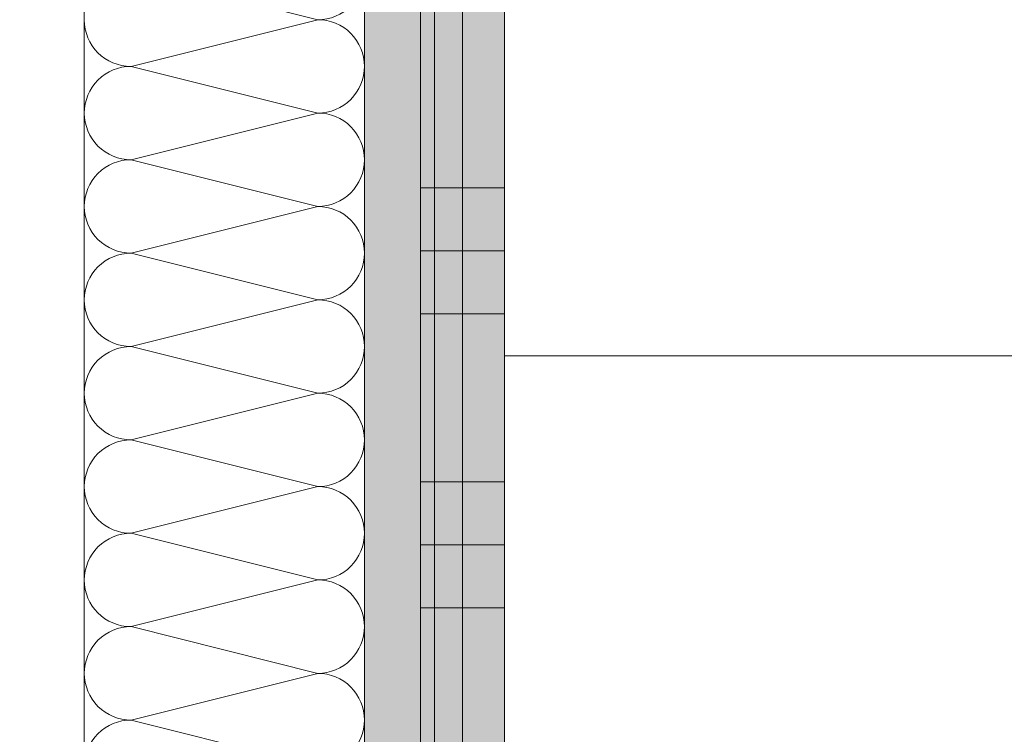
# Model space of a CAD drawing. Header units: metres. Extents: x -3.5 to 65.3, y -10.9 to 16.7.
# Tile 76 of 234: x 40.293 to 40.469, y 0.322 to 0.45. Entities that reach past the tile are written whole.
import ezdxf

# ---------------------------------------------------------------- set-up
doc = ezdxf.new("R2010")
doc.units = ezdxf.units.M
doc.header["$MEASUREMENT"] = 0
doc.linetypes.add('Untersicht', pattern=[0.04, 0.03, -0.01])
doc.linetypes.add('Wipeout_Contour', pattern=[1, 0, -1])
for name, color, linetype in [('102 - Bemaßung_ Beschriftung.Detail_ Ausschnitt', 7, 'Continuous'), ('608 - Struktur.Träger', 7, 'Continuous'), ('654 - Abdeckung.Wand Belag', 7, 'Continuous'), ('Neubau_606 - Struktur.Wand Innen Ausbau', 7, 'Continuous'), ('Neubau_650 - Abdeckung.Fußboden Aufbau', 7, 'Continuous'), ('Neubau_653 - Abdeckung.TB Verkofferung', 7, 'Continuous')]:
    doc.layers.add(name, color=color, linetype=linetype)
doc.styles.add('ERSTELLTER_STIL_1', font='txt')
doc.dimstyles.new('ERSTELLTER_STIL__1', dxfattribs={"dimtxt": 0.04, "dimasz": 0.02128, "dimexe": 0.18, "dimexo": 0.0625, "dimgap": 0, "dimtad": 1, "dimtih": 1, "dimtoh": 1, "dimzin": 0, "dimdsep": 46, "dimtxsty": 'ERSTELLTER_STIL_1', "dimblk": 'ARROWHEAD_2', "dimblk1": 'ARROWHEAD_2', "dimblk2": 'ARROWHEAD_2', "dimcen": 0.09, "dimse1": 1, "dimse2": 1, "dimclrd": 7, "dimclre": 7, "dimclrt": 7, "dimazin": 0, "dimtfac": 1, "dimtdec": 4, "dimtmove": 0, "dimatfit": 3, "dimfxl": 1, "dimtolj": 1, "dimtzin": 0, "dimarcsym": 0})
doc.dimstyles.new('ERSTELLTER_STIL__3', dxfattribs={"dimtxt": 0.04, "dimasz": 0.02128, "dimexe": 0.18, "dimexo": 0.0625, "dimgap": 0, "dimtad": 1, "dimzin": 0, "dimdsep": 46, "dimtxsty": 'ERSTELLTER_STIL_1', "dimblk": 'ARROWHEAD_2', "dimblk1": 'ARROWHEAD_2', "dimblk2": 'ARROWHEAD_2', "dimcen": 0.09, "dimse1": 1, "dimse2": 1, "dimclrd": 7, "dimclre": 7, "dimclrt": 7, "dimazin": 0, "dimtfac": 1, "dimtdec": 4, "dimtmove": 0, "dimatfit": 3, "dimfxl": 1, "dimtolj": 1, "dimtzin": 0, "dimarcsym": 0})
doc.dimstyles.new('ERSTELLTER_STIL__4', dxfattribs={"dimtxt": 0.04, "dimasz": 0.02128, "dimexe": 0.18, "dimexo": 0.0625, "dimgap": 0, "dimtad": 1, "dimzin": 0, "dimdsep": 46, "dimtxsty": 'ERSTELLTER_STIL_1', "dimblk": 'ARROWHEAD_2', "dimblk1": 'ARROWHEAD_2', "dimblk2": 'ARROWHEAD_2', "dimcen": 0.09, "dimse1": 1, "dimse2": 1, "dimclrd": 7, "dimclre": 7, "dimclrt": 7, "dimazin": 0, "dimtfac": 1, "dimtdec": 4, "dimtmove": 2, "dimatfit": 3, "dimfxl": 1, "dimtolj": 1, "dimtzin": 0, "dimarcsym": 0})
pattern_1 = [(45, (0, 0), (-0.007071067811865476, 0.007071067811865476), [0, -0.01])]

# ---------------------------------------------------------------- blocks, each defined once
blk = doc.blocks.new('*X5')
at = {"layer": 'Neubau_606 - Struktur.Wand Innen Ausbau', "color": 7, "linetype": 'Continuous', "lineweight": 5}
for p, q in [((40.34664063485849, 0.4499876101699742), (40.31330730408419, 0.4583209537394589)), ((40.34664063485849, 0.4499876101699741), (40.31330729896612, 0.4416542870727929)), ((40.34664062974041, 0.4333209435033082), (40.31330729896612, 0.4416542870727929)), ((40.34664062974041, 0.4333209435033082), (40.31330729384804, 0.424987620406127)), ((40.34664062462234, 0.4166542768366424), (40.31330729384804, 0.424987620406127)), ((40.34664062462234, 0.4166542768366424), (40.31330728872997, 0.4083209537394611)), ((40.34664061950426, 0.3999876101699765), (40.31330728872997, 0.4083209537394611)), ((40.34664061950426, 0.3999876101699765), (40.31330728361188, 0.3916542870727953)), ((40.34664061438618, 0.3833209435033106), (40.31330728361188, 0.3916542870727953)), ((40.34664061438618, 0.3833209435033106), (40.31330727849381, 0.3749876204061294)), ((40.34664060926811, 0.3666542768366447), (40.31330727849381, 0.3749876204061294)), ((40.34664060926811, 0.3666542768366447), (40.31330727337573, 0.3583209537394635)), ((40.34664060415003, 0.3499876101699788), (40.31330727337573, 0.3583209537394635)), ((40.34664060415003, 0.3499876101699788), (40.31330726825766, 0.3416542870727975)), ((40.34664059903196, 0.3333209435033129), (40.31330726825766, 0.3416542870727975)), ((40.34664059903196, 0.3333209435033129), (40.31330726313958, 0.3249876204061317)), ((40.34664059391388, 0.316654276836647), (40.31330726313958, 0.3249876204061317))]:
    blk.add_line(p, q, dxfattribs=at)
for centre, radius, start, end in [((40.34664063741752, 0.4583209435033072), 0.008333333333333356, 269.999982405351, 359.9999824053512), ((40.31330730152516, 0.4499876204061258), 0.008333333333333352, 179.9999824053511, 269.9999824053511), ((40.34664063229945, 0.4416542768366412), 0.008333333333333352, 359.999982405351, 89.99998240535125), ((40.31330729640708, 0.43332095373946), 0.008333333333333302, 89.99998240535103, 179.9999824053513), ((40.34664063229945, 0.4416542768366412), 0.008333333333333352, 269.999982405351, 359.9999824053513), ((40.31330729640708, 0.43332095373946), 0.00833333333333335, 179.9999824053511, 269.9999824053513), ((40.34664062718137, 0.4249876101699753), 0.008333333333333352, 359.999982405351, 89.99998240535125), ((40.31330729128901, 0.4166542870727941), 0.008333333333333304, 89.99998240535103, 179.9999824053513), ((40.34664062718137, 0.4249876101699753), 0.008333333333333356, 269.999982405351, 359.9999824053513), ((40.31330729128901, 0.4166542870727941), 0.008333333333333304, 179.999982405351, 269.9999824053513), ((40.3466406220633, 0.4083209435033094), 0.008333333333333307, 359.999982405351, 89.99998240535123), ((40.31330728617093, 0.3999876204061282), 0.0083333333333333, 89.99998240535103, 179.9999824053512), ((40.3466406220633, 0.4083209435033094), 0.008333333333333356, 269.999982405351, 359.9999824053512), ((40.31330728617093, 0.3999876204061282), 0.008333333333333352, 179.9999824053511, 269.9999824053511), ((40.34664061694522, 0.3916542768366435), 0.008333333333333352, 359.999982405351, 89.99998240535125), ((40.31330728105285, 0.3833209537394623), 0.008333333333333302, 89.99998240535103, 179.9999824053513), ((40.34664061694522, 0.3916542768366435), 0.008333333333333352, 269.999982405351, 359.9999824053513), ((40.31330728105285, 0.3833209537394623), 0.00833333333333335, 179.9999824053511, 269.9999824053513), ((40.34664061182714, 0.3749876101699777), 0.008333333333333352, 359.999982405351, 89.99998240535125), ((40.31330727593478, 0.3666542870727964), 0.008333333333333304, 89.99998240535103, 179.9999824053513), ((40.34664061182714, 0.3749876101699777), 0.008333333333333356, 269.999982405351, 359.9999824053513), ((40.31330727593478, 0.3666542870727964), 0.008333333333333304, 179.999982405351, 269.9999824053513), ((40.34664060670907, 0.3583209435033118), 0.008333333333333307, 359.999982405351, 89.99998240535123), ((40.3133072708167, 0.3499876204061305), 0.0083333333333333, 89.99998240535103, 179.9999824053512), ((40.34664060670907, 0.3583209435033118), 0.008333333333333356, 269.999982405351, 359.9999824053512), ((40.3133072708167, 0.3499876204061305), 0.008333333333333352, 179.9999824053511, 269.9999824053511), ((40.34664060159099, 0.3416542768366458), 0.008333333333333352, 359.999982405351, 89.99998240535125), ((40.31330726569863, 0.3333209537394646), 0.008333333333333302, 89.99998240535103, 179.9999824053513), ((40.34664060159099, 0.3416542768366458), 0.008333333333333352, 269.999982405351, 359.9999824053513), ((40.31330726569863, 0.3333209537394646), 0.00833333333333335, 179.9999824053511, 269.9999824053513), ((40.34664059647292, 0.32498761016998), 0.008333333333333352, 359.999982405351, 89.99998240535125), ((40.31330726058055, 0.3166542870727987), 0.008333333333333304, 89.99998240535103, 179.9999824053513), ((40.34664059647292, 0.32498761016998), 0.008333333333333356, 269.999982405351, 359.9999824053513)]:
    blk.add_arc(centre, radius, start, end, dxfattribs=at)
blk = doc.blocks.new('*X89')
at = {"layer": '654 - Abdeckung.Wand Belag', "color": 7, "linetype": 'Continuous', "lineweight": 5}
for p, q in [((40.37249999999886, 0.4725000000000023), (40.37249999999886, 0.420000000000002)), ((40.36498904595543, 0.420000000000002), (40.37249999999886, 0.420000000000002)), ((40.37249999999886, 0.420000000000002), (40.37998904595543, 0.420000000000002)), ((40.37249999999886, 0.420000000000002), (40.37249999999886, 0.3675000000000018)), ((40.36498904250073, 0.408750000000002), (40.37249999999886, 0.408750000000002)), ((40.37249999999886, 0.408750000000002), (40.37998904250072, 0.408750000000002)), ((40.36498903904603, 0.397500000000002), (40.37249999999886, 0.397500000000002)), ((40.37249999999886, 0.397500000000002), (40.37998903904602, 0.397500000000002)), ((40.36498902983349, 0.3675000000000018), (40.37249999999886, 0.3675000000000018)), ((40.37249999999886, 0.3675000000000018), (40.37998902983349, 0.3675000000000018)), ((40.37249999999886, 0.3675000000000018), (40.37249999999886, 0.3150000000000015)), ((40.36498902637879, 0.3562500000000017), (40.37249999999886, 0.3562500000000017)), ((40.37249999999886, 0.3562500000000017), (40.37998902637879, 0.3562500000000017)), ((40.36498902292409, 0.3450000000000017), (40.37249999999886, 0.3450000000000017)), ((40.37249999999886, 0.3450000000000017), (40.37998902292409, 0.3450000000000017))]:
    blk.add_line(p, q, dxfattribs=at)
blk = doc.blocks.new('*D173')
at = {"layer": '102 - Bemaßung_ Beschriftung.Detail_ Ausschnitt', "color": 7, "linetype": 'Continuous', "lineweight": 5}
for p, q in [((40.17497499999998, 1.076299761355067), (40.17497499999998, 1.118299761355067)), ((40.30497383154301, 1.076299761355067), (40.30497383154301, 1.118299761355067)), ((40.18305789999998, 1.111299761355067), (40.16689209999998, 1.083299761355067)), ((40.31305680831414, 1.111299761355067), (40.29689100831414, 1.083299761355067)), ((40.16128299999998, 1.097299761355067), (40.17497499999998, 1.097299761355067)), ((40.17497499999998, 1.097299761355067), (40.30497383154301, 1.097299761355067))]:
    blk.add_line(p, q, dxfattribs=at)
at = {"layer": '102 - Bemaßung_ Beschriftung.Detail_ Ausschnitt', "color": 7, "lineweight": 5, "insert": (40.2096200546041, 1.105299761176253), "char_height": 0.04, "attachment_point": 7, "style": 'ERSTELLTER_STIL_1'}
blk.add_mtext('\\A1;{\\pql;\\fArial|b0|i0|c0|p38;13}', dxfattribs=at)
blk = doc.blocks.new('ARROWHEAD_2')
at = {"color": 0, "linetype": 'Continuous', "lineweight": 0}
for p, q in [((-0.3781315, -0.655), (0.3781315, 0.655)), ((0, 0), (-1, 0))]:
    blk.add_line(p, q, dxfattribs=at)
blk = doc.blocks.new('*D174')
at = {"layer": '102 - Bemaßung_ Beschriftung.Detail_ Ausschnitt', "color": 7, "linetype": 'Continuous', "lineweight": 5}
for p, q in [((40.37997390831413, 1.076299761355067), (40.37997390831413, 1.118299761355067)), ((40.31305680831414, 1.111299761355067), (40.29689100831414, 1.083299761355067)), ((40.38805680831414, 1.111299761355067), (40.37189100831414, 1.083299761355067)), ((40.30497390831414, 1.097299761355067), (40.37997390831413, 1.097299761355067))]:
    blk.add_line(p, q, dxfattribs=at)
at = {"layer": '102 - Bemaßung_ Beschriftung.Detail_ Ausschnitt', "color": 7, "lineweight": 5, "insert": (40.31727980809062, 1.104865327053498), "char_height": 0.04, "attachment_point": 7, "style": 'ERSTELLTER_STIL_1'}
blk.add_mtext('\\A1;{\\pql;\\fArial|b0|i0|c0|p38;7\\fArial|b0|i0|c0|p38;\\A1{\\H.66x;\\S5^  ;}}', dxfattribs=at)
at = {"color": 254, "linetype": 'Wipeout_Contour', "lineweight": 0, "ltscale": 161.4450057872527}
blk.add_wipeout([(40.30977980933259, 1.0977997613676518), (40.37516800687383, 1.0977997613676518), (40.37516800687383, 1.152799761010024), (40.30977980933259, 1.152799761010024)], dxfattribs=at).dxf.layer = '102 - Bemaßung_ Beschriftung.Detail_ Ausschnitt'
blk = doc.blocks.new('*D175')
at = {"layer": '102 - Bemaßung_ Beschriftung.Detail_ Ausschnitt', "color": 7, "linetype": 'Continuous', "lineweight": 5}
for p, q in [((40.38805680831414, 1.111299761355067), (40.37189100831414, 1.083299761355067)), ((41.85185655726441, 1.083299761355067), (41.8680223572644, 1.111299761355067)), ((41.87302317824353, 1.111299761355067), (41.85685737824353, 1.083299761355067)), ((40.37997390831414, 1.097299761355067), (41.85993953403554, 1.097299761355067))]:
    blk.add_line(p, q, dxfattribs=at)
at = {"layer": '102 - Bemaßung_ Beschriftung.Detail_ Ausschnitt', "color": 7, "lineweight": 5, "char_height": 0.04, "attachment_point": 7, "style": 'ERSTELLTER_STIL_1'}
for s, insert in [('\\A1;{\\pql;\\fArial|b0|i0|c0|p38;0\\fArial|b0|i0|c0|p38;\\A1{\\H.66x;\\S5^  ;}}', (41.80145925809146, 1.104641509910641)), ('\\A1;{\\pql;\\fArial|b0|i0|c0|p38;1,48}', (41.04155098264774, 1.105299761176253))]:
    blk.add_mtext(s, dxfattribs=dict(at, insert=insert))
blk = doc.blocks.new('*D185')
at = {"layer": '102 - Bemaßung_ Beschriftung.Detail_ Ausschnitt', "color": 7, "linetype": 'Continuous', "lineweight": 5}
for p, q in [((40.70097548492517, 0.9380600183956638), (40.72897548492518, 0.9218942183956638)), ((40.73597548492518, 0.9299771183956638), (40.69397548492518, 0.9299771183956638)), ((40.71497548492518, 0.2550000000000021), (40.71497548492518, 0.9299771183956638)), ((40.70097548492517, 0.2630829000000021), (40.72897548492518, 0.2469171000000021)), ((40.73597548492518, 0.2550000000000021), (40.69397548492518, 0.2550000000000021))]:
    blk.add_line(p, q, dxfattribs=at)
at = {"layer": '102 - Bemaßung_ Beschriftung.Detail_ Ausschnitt', "color": 7, "lineweight": 5, "char_height": 0.04, "attachment_point": 7, "rotation": 90, "style": 'ERSTELLTER_STIL_1'}
for s, insert in [('\\A1;{\\pql;\\fArial|b0|i0|c0|p38;3}', (40.70697548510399, 0.8915307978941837)), ('\\A1;{\\pql;\\fArial|b0|i0|c0|p38;67\\fArial|b0|i0|c0|p38;\\A1{\\H.66x;\\S5^  ;}}', (40.7076337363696, 0.5369400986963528))]:
    blk.add_mtext(s, dxfattribs=dict(at, insert=insert))
blk = doc.blocks.new('*D233')
at = {"layer": '102 - Bemaßung_ Beschriftung.Detail_ Ausschnitt', "color": 7, "linetype": 'Continuous', "lineweight": 5}
for p, q in [((40.60097548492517, 0.9380600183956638), (40.62897548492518, 0.9218942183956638)), ((40.63597548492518, 0.9299771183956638), (40.59397548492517, 0.9299771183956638)), ((40.61497548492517, 0.2550000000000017), (40.61497548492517, 0.9299771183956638)), ((40.60097548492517, 0.2630829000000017), (40.62897548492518, 0.2469171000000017)), ((40.63597548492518, 0.2550000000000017), (40.59397548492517, 0.2550000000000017))]:
    blk.add_line(p, q, dxfattribs=at)
at = {"layer": '102 - Bemaßung_ Beschriftung.Detail_ Ausschnitt', "color": 7, "lineweight": 5, "char_height": 0.04, "attachment_point": 7, "rotation": 90, "style": 'ERSTELLTER_STIL_1'}
for s, insert in [('\\A1;{\\pql;\\fArial|b0|i0|c0|p38;3}', (40.60697548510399, 0.8915307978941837)), ('\\A1;{\\pql;\\fArial|b0|i0|c0|p38;67\\fArial|b0|i0|c0|p38;\\A1{\\H.66x;\\S5^  ;}}', (40.6076337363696, 0.5369400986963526))]:
    blk.add_mtext(s, dxfattribs=dict(at, insert=insert))
blk = doc.blocks.new('*D259')
at = {"layer": '102 - Bemaßung_ Beschriftung.Detail_ Ausschnitt', "color": 7, "linetype": 'Continuous', "lineweight": 5}
for p, q in [((40.50097548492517, 0.7180651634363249), (40.52897548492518, 0.7018993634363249)), ((40.51497548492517, 0.2550000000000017), (40.51497548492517, 0.7099822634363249)), ((40.50097548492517, 0.2630829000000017), (40.52897548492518, 0.2469171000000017)), ((40.53597548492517, 0.2550000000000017), (40.49397548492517, 0.2550000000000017))]:
    blk.add_line(p, q, dxfattribs=at)
at = {"layer": '102 - Bemaßung_ Beschriftung.Detail_ Ausschnitt', "color": 7, "lineweight": 5, "insert": (40.5076337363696, 0.4421198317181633), "char_height": 0.04, "attachment_point": 7, "rotation": 90, "style": 'ERSTELLTER_STIL_1'}
blk.add_mtext('\\A1;{\\pql;\\fArial|b0|i0|c0|p38;45\\fArial|b0|i0|c0|p38;\\A1{\\H.66x;\\S5^  ;}}', dxfattribs=at)
blk = doc.blocks.new('*D260')
at = {"layer": '102 - Bemaßung_ Beschriftung.Detail_ Ausschnitt', "color": 7, "linetype": 'Continuous', "lineweight": 5}
for p, q in [((40.50097548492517, 1.183054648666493), (40.52897548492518, 1.166888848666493)), ((40.53597548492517, 1.174971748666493), (40.49397548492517, 1.174971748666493)), ((40.51497548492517, 0.7099822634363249), (40.51497548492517, 1.174971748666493)), ((40.50097548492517, 0.7180651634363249), (40.52897548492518, 0.7018993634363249)), ((40.53597548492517, 0.7099822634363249), (40.49397548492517, 0.7099822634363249)), ((40.51497548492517, 0.2550000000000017), (40.51497548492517, 0.7099822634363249))]:
    blk.add_line(p, q, dxfattribs=at)
at = {"layer": '102 - Bemaßung_ Beschriftung.Detail_ Ausschnitt', "color": 7, "lineweight": 5, "insert": (40.50584861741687, 0.847154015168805), "char_height": 0.04, "attachment_point": 7, "rotation": 90, "style": 'ERSTELLTER_STIL_1'}
blk.add_mtext('\\A1;{\\pql;\\fArial|b0|i0|c0|p38;46\\fArial|b0|i0|c0|p38;\\A1{\\H.66x;\\S5^  ;}}', dxfattribs=at)
blk = doc.blocks.new('*D337')
at = {"layer": '102 - Bemaßung_ Beschriftung.Detail_ Ausschnitt', "color": 7, "linetype": 'Continuous', "lineweight": 5}
for p, q in [((40.27998899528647, -0.6336149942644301), (40.27998899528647, -0.5916149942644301)), ((40.379973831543, -0.6336149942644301), (40.379973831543, -0.5916149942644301)), ((40.28807189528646, -0.5986149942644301), (40.27190609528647, -0.6266149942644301)), ((40.38805680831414, -0.5986149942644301), (40.37189100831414, -0.6266149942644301)), ((40.27998899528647, -0.6126149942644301), (40.379973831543, -0.6126149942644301))]:
    blk.add_line(p, q, dxfattribs=at)
at = {"layer": '102 - Bemaßung_ Beschriftung.Detail_ Ausschnitt', "color": 7, "lineweight": 5, "insert": (40.29962705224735, -0.6046149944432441), "char_height": 0.04, "attachment_point": 7, "style": 'ERSTELLTER_STIL_1'}
blk.add_mtext('\\A1;{\\pql;\\fArial|b0|i0|c0|p38;10}', dxfattribs=at)

msp = doc.modelspace()

# ---------------------------------------------------------------- hatches: boundary and pattern name
at = {"layer": 'Neubau_606 - Struktur.Wand Innen Ausbau', "linetype": 'Continuous', "lineweight": 0, "true_color": 0x000000}
h = msp.add_hatch(dxfattribs=at)
h.set_pattern_fill('Gips_0001', color=18, style=0, pattern_type=2)
h.set_pattern_definition(pattern_1)
h.paths.add_polyline_path([(40.36747390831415, 0.2550000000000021), (40.36747499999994, 3.810000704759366), (40.35497499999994, 3.81000071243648), (40.35497390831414, 0.2550000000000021)])
h = msp.add_hatch(dxfattribs=at)
h.set_pattern_fill('Gips_0001', color=18, style=0, pattern_type=2)
h.set_pattern_definition(pattern_1)
h.paths.add_polyline_path([(40.37997390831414, 0.2550000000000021), (40.37997499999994, 3.810000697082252), (40.36747499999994, 3.810000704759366), (40.36747390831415, 0.2550000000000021)])
at = {"layer": 'Neubau_650 - Abdeckung.Fußboden Aufbau', "linetype": 'Continuous', "lineweight": 13, "true_color": 0xafafaf}
h = msp.add_hatch(dxfattribs=at)
h.set_pattern_fill('Raster_60x60_Fuge_2mm_0001', color=253, style=0, pattern_type=2)
h.set_pattern_definition([(0, (42.60998891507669, 3.809998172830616), (0, 0.602), []), (90, (42.60998891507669, 3.809998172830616), (-0.602, 0), [])])
h.paths.add_polyline_path([(42.32498899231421, 3.809998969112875), (40.37997499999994, 3.810000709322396), (40.37997499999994, 0.2550001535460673), (43.54498915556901, 0.2550001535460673), (43.54498899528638, 0.3299999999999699, -0.414213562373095), (43.49498899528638, 0.2799999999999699, -0.414213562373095), (43.44498899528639, 0.3299999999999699, -0.414213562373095), (43.3949889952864, 0.2799999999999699, -0.414213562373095), (43.34498899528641, 0.3299999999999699, -0.414213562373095), (43.3949889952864, 0.3799999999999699, -0.414213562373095), (43.44498899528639, 0.3299999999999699, -0.414213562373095), (43.49498899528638, 0.3799999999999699, -0.414213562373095), (43.54498899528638, 0.3299999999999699), (43.54498915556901, 3.809998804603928), (43.20998889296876, 3.809998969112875), (43.20998889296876, 3.934999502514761), (42.32498899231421, 3.934999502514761)])

# ---------------------------------------------------------------- linework, layer by layer
at = {"layer": '608 - Struktur.Träger', "color": 7, "linetype": 'Untersicht', "lineweight": 13}
msp.add_line((0.3799889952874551, 0.3899822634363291), (61.87998899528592, 0.3899822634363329), dxfattribs=at)
at = {"layer": '654 - Abdeckung.Wand Belag', "color": 7, "linetype": 'Continuous', "lineweight": 5, "flags": 128}
for points in [[(40.36499008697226, 3.810000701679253), (40.36498899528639, 0.2549997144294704)], [(40.37998899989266, 0.269999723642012), (40.379990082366, 3.795000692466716)]]:
    msp.add_lwpolyline(points, dxfattribs=at)
at = {"layer": 'Neubau_606 - Struktur.Wand Innen Ausbau', "color": 1, "linetype": 'Continuous', "lineweight": 5}
for p, q in [((40.35497390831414, 0.2550000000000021), (40.35497499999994, 3.81000071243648)), ((40.36747390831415, 0.2550000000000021), (40.36747499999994, 3.810000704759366))]:
    msp.add_line(p, q, dxfattribs=at)
at = {"layer": 'Neubau_606 - Struktur.Wand Innen Ausbau', "color": 1, "linetype": 'Continuous', "lineweight": 5, "flags": 128}
for points in [[(40.30497499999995, 3.810000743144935), (40.30497390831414, 0.2550000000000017)], [(40.37997390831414, 0.2550000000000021), (40.37997499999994, 3.810000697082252)]]:
    msp.add_lwpolyline(points, dxfattribs=at)
at = {"layer": 'Neubau_650 - Abdeckung.Fußboden Aufbau', "color": 1, "linetype": 'Continuous', "lineweight": 13, "flags": 128}
msp.add_lwpolyline([(43.54498915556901, 0.3299999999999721), (43.54498915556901, 0.2550001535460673), (40.37997499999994, 0.2550001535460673), (40.37997499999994, 3.810000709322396), (42.32498899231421, 3.809998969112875), (42.32498899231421, 3.934999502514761)], dxfattribs=at)
at = {"layer": 'Neubau_653 - Abdeckung.TB Verkofferung', "color": 1, "linetype": 'Untersicht', "lineweight": 9}
msp.add_line((40.3649891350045, 0.1949822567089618), (40.3649891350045, 0.7494822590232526), dxfattribs=at)

# ---------------------------------------------------------------- block references
at = {"layer": '654 - Abdeckung.Wand Belag', "color": 7, "lineweight": 5}
msp.add_blockref('*X89', (0, 0), dxfattribs=at)
at = {"layer": 'Neubau_606 - Struktur.Wand Innen Ausbau', "color": 1, "lineweight": 13}
msp.add_blockref('*X5', (0, 0), dxfattribs=at)

# ---------------------------------------------------------------- dimensions: what is measured, and where the dimension line sits
at = {"layer": '102 - Bemaßung_ Beschriftung.Detail_ Ausschnitt', "color": 7, "linetype": 'Continuous', "lineweight": 5}
dim = msp.add_linear_dim(base=(40.30497390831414, 1.097299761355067), p1=(40.17497499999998, 0.7099822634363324), p2=(40.30497390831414, 0.2550000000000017), dimstyle='ERSTELLTER_STIL__1', dxfattribs=at)
dim.commit()
dim.dimension.update_dxf_attribs({"geometry": '*D173', "text_midpoint": (40.24011425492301, 1.125299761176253), "dimtype": 160})

# ---------------------------------------------------------------- next in the draw order: dimensions: what is measured, and where the dimension line sits
dim = msp.add_linear_dim(base=(40.37997390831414, 1.097299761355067), p1=(40.30497390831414, 0.2550000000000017), p2=(40.37997390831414, 0.2550000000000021), dimstyle='ERSTELLTER_STIL__1', dxfattribs=at)
dim.commit()
dim.dimension.update_dxf_attribs({"geometry": '*D174', "text_midpoint": (40.38655040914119, 1.125299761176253), "dimtype": 160})

# ---------------------------------------------------------------- next in the draw order: dimensions: what is measured, and where the dimension line sits
for base, p1, p2, picture, middle in [((41.8599394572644, 1.097299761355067), (40.37997390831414, 0.2550000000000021), (41.8599394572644, 0.9299766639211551), '*D175', (41.09350398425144, 1.125299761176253)), ((40.37997390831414, -0.6126149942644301), (40.27998899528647, 0.6999822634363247), (40.37997390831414, 0.2550000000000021), '*D337', (40.33012125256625, -0.584614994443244))]:
    dim = msp.add_linear_dim(base=base, p1=p1, p2=p2, dimstyle='ERSTELLTER_STIL__1', dxfattribs=at)
    dim.commit()
    dim.dimension.update_dxf_attribs({"geometry": picture, "text_midpoint": middle, "dimtype": 160})
for base, p1, p2, dimstyle, picture, middle in [((40.51497548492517, 1.174971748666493), (40.28998899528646, 0.7099822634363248), (40.17497426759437, 1.174971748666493), 'ERSTELLTER_STIL__4', '*D260', (40.48519036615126, 0.9316718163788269)), ((40.71497548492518, 0.9299771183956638), (40.37997390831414, 0.2550000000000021), (40.37997411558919, 0.9299771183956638), 'ERSTELLTER_STIL__3', '*D185', (40.68697548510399, 0.6214578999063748)), ((40.61497548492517, 0.9299771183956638), (40.74999999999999, 0.2550000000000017), (40.37997411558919, 0.9299771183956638), 'ERSTELLTER_STIL__3', '*D233', (40.58697548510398, 0.6214578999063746)), ((40.51497548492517, 0.7099822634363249), (40.28998899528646, 0.2550000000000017), (40.28998899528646, 0.7099822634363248), 'ERSTELLTER_STIL__3', '*D259', (40.48697548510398, 0.5266376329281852))]:
    dim = msp.add_linear_dim(base=base, p1=p1, p2=p2, angle=90, dimstyle=dimstyle, dxfattribs=at)
    dim.commit()
    dim.dimension.update_dxf_attribs({"geometry": picture, "text_midpoint": middle, "dimtype": 160, "text_rotation": 90})

doc.saveas('drawing.dxf')
